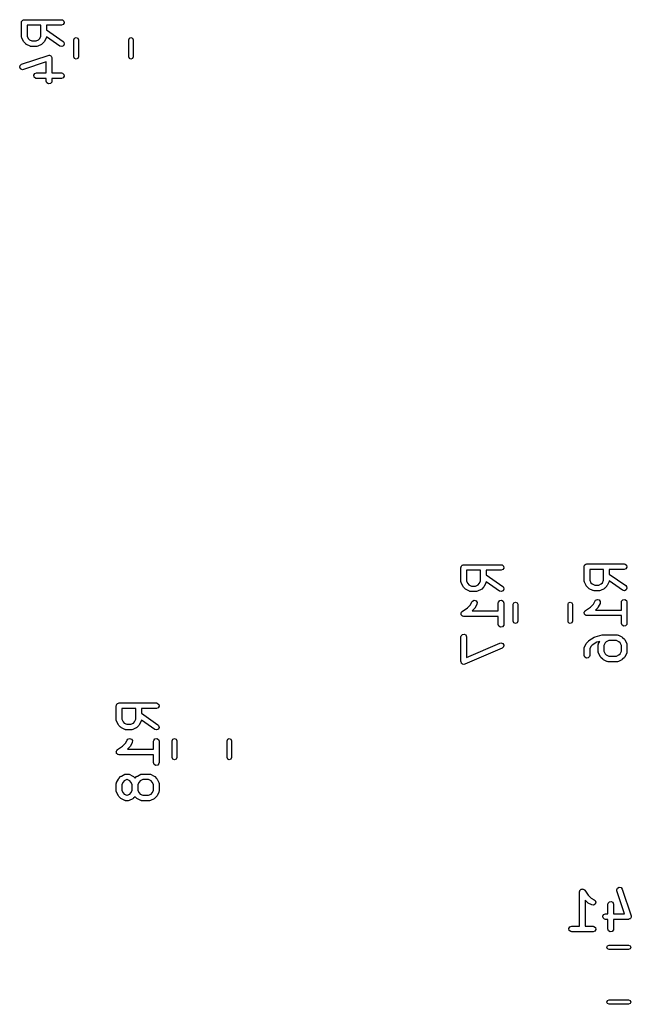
# Model space of a CAD drawing. Extents: x 65.6 to 125.7, y -80 to -28.3.
# Tile 1 of 12: x 78.9 to 95.3, y -80 to -53.6. Entities that reach past the tile are written whole.
import ezdxf

# ---------------------------------------------------------------- set-up
doc = ezdxf.new("R2010")
doc.units = 0
doc.layers.add('BLACK', color=7, linetype='CONTINUOUS')

msp = doc.modelspace()

# ---------------------------------------------------------------- linework, layer by layer
at = {"layer": 'BLACK', "linetype": 'CONTINUOUS'}
for p, q in [((78.996867, -53.621325), (79.00661, -53.604452)), ((79.00661, -53.604452), (79.012968, -53.602137)), ((79.012968, -53.602137), (79.017319, -53.596953)), ((79.017319, -53.596953), (79.03651, -53.593568)), ((79.03651, -53.593568), (79.054819, -53.586905)), ((79.054819, -53.586905), (80.054819, -53.586905)), ((80.054819, -53.586905), (80.080471, -53.591428)), ((80.080471, -53.591428), (80.119771, -53.624405)), ((78.979819, -53.661905), (78.981536, -53.652163)), ((78.979819, -54.042857), (78.979819, -53.661905)), ((78.980958, -53.648881), (78.982624, -53.645995)), ((78.981536, -53.652163), (78.980958, -53.648881)), ((78.982624, -53.645995), (78.984342, -53.636253)), ((78.984342, -53.636253), (78.996867, -53.621325)), ((79.503628, -53.736905), (79.129819, -53.736905)), ((79.129819, -53.736905), (79.129819, -54.025152)), ((79.503628, -54.025152), (79.503628, -53.736905)), ((80.054819, -53.736905), (79.653628, -53.736905)), ((79.653628, -53.736905), (79.653628, -53.86095)), ((79.653628, -53.86095), (80.097829, -54.171891)), ((80.103028, -53.719358), (80.054819, -53.736905)), ((80.12868, -53.674929), (80.103028, -53.719358)), ((80.119771, -53.624405), (80.12868, -53.674929)), ((78.981352, -54.04707), (78.979819, -54.042857)), ((78.980311, -54.051431), (78.981352, -54.04707)), ((78.987737, -54.076398), (78.980311, -54.051431)), ((79.035356, -54.171636), (78.987737, -54.076398)), ((79.129819, -54.025152), (79.164077, -54.093668)), ((79.164077, -54.093668), (79.194484, -54.124075)), ((79.194484, -54.124075), (79.263, -54.158333)), ((79.370447, -54.158333), (79.438963, -54.124075)), ((79.438963, -54.124075), (79.46937, -54.093668)), ((79.46937, -54.093668), (79.503628, -54.025152)), ((79.64571, -54.076398), (79.598091, -54.171636)), ((79.646222, -54.071944), (79.64571, -54.076398)), ((79.649105, -54.068509), (79.646222, -54.071944)), ((79.65344, -54.043917), (79.649105, -54.068509)), ((80.01181, -54.294776), (79.65344, -54.043917)), ((80.3865, -54.128936), (80.404074, -54.08651)), ((80.3865, -54.583064), (80.3865, -54.128936)), ((80.404074, -54.08651), (80.4465, -54.068936)), ((80.4465, -54.068936), (80.488926, -54.08651)), ((80.488926, -54.08651), (80.5065, -54.128936)), ((80.5065, -54.128936), (80.5065, -54.583064)), ((81.8565, -54.128936), (81.874074, -54.08651)), ((81.8565, -54.583064), (81.8565, -54.128936)), ((81.874074, -54.08651), (81.9165, -54.068936)), ((81.9165, -54.068936), (81.958926, -54.08651)), ((81.958926, -54.08651), (81.9765, -54.128936)), ((81.9765, -54.128936), (81.9765, -54.583064)), ((79.036545, -54.172761), (79.035356, -54.171636)), ((79.049405, -54.191128), (79.036545, -54.172761)), ((79.097024, -54.238747), (79.049405, -54.191128)), ((79.098505, -54.239438), (79.097024, -54.238747)), ((79.116516, -54.252796), (79.098505, -54.239438)), ((79.211754, -54.300415), (79.116516, -54.252796)), ((79.216207, -54.300927), (79.211754, -54.300415)), ((79.219643, -54.30381), (79.216207, -54.300927)), ((79.245295, -54.308333), (79.219643, -54.30381)), ((79.388152, -54.308333), (79.245295, -54.308333)), ((79.263, -54.158333), (79.370447, -54.158333)), ((79.392365, -54.306799), (79.388152, -54.308333)), ((79.396726, -54.307841), (79.392365, -54.306799)), ((79.421693, -54.300415), (79.396726, -54.307841)), ((79.516931, -54.252796), (79.421693, -54.300415)), ((79.518056, -54.251606), (79.516931, -54.252796)), ((79.536423, -54.238747), (79.518056, -54.251606)), ((79.584042, -54.191128), (79.536423, -54.238747)), ((79.584733, -54.189646), (79.584042, -54.191128)), ((79.598091, -54.171636), (79.584733, -54.189646)), ((80.061366, -54.308046), (80.01181, -54.294776)), ((80.10786, -54.286359), (80.061366, -54.308046)), ((80.097829, -54.171891), (80.11625, -54.190307)), ((80.129535, -54.239859), (80.10786, -54.286359)), ((80.11625, -54.190307), (80.129535, -54.239859)), ((78.983483, -54.78123), (79.697767, -54.543135)), ((79.697767, -54.543135), (79.723533, -54.539314)), ((79.723533, -54.539314), (79.728863, -54.54142)), ((79.728863, -54.54142), (79.734509, -54.540425)), ((79.734509, -54.540425), (79.752225, -54.550654)), ((79.752225, -54.550654), (79.771245, -54.558171)), ((79.771245, -54.558171), (79.773974, -54.563211)), ((79.773974, -54.563211), (79.778938, -54.566077)), ((79.778938, -54.566077), (79.785933, -54.585297)), ((79.785933, -54.585297), (79.795674, -54.603285)), ((79.795674, -54.603285), (79.794524, -54.6089)), ((79.794524, -54.6089), (79.796485, -54.614286)), ((79.796485, -54.614286), (79.796485, -55.015476)), ((80.404074, -54.62549), (80.3865, -54.583064)), ((80.4465, -54.643064), (80.404074, -54.62549)), ((80.488926, -54.62549), (80.4465, -54.643064)), ((80.5065, -54.583064), (80.488926, -54.62549)), ((81.874074, -54.62549), (81.8565, -54.583064)), ((81.9165, -54.643064), (81.874074, -54.62549)), ((81.958926, -54.62549), (81.9165, -54.643064)), ((81.9765, -54.583064), (81.958926, -54.62549)), ((78.933011, -54.863382), (78.943297, -54.813121)), ((78.95744, -54.908496), (78.933011, -54.863382)), ((78.943297, -54.813121), (78.983483, -54.78123)), ((79.005151, -54.927353), (78.95744, -54.908496)), ((79.030917, -54.923532), (79.005151, -54.927353)), ((79.646485, -54.718342), (79.030917, -54.923532)), ((79.646485, -55.015476), (79.646485, -54.718342)), ((79.314291, -55.077452), (79.339943, -55.033023)), ((79.3232, -55.127976), (79.314291, -55.077452)), ((79.3625, -55.160953), (79.3232, -55.127976)), ((79.339943, -55.033023), (79.388152, -55.015476)), ((79.388152, -55.165476), (79.3625, -55.160953)), ((79.388152, -55.015476), (79.646485, -55.015476)), ((79.646485, -55.165476), (79.388152, -55.165476)), ((79.646485, -55.233333), (79.646485, -55.165476)), ((79.796485, -55.015476), (80.054819, -55.015476)), ((80.054819, -55.165476), (79.796485, -55.165476)), ((79.796485, -55.165476), (79.796485, -55.233333)), ((80.054819, -55.015476), (80.080471, -55.019999)), ((80.103028, -55.147929), (80.054819, -55.165476)), ((80.080471, -55.019999), (80.119771, -55.052976)), ((80.12868, -55.1035), (80.103028, -55.147929)), ((80.119771, -55.052976), (80.12868, -55.1035)), ((79.664032, -55.281542), (79.646485, -55.233333)), ((79.708461, -55.307194), (79.664032, -55.281542)), ((79.758985, -55.298285), (79.708461, -55.307194)), ((79.791962, -55.258985), (79.758985, -55.298285)), ((79.796485, -55.233333), (79.791962, -55.258985)), ((90.769019, -68.280114), (90.770736, -68.270372)), ((90.769019, -68.661066), (90.769019, -68.280114)), ((90.770158, -68.26709), (90.771824, -68.264204)), ((90.770736, -68.270372), (90.770158, -68.26709)), ((90.771824, -68.264204), (90.773542, -68.254462)), ((90.773542, -68.254462), (90.786067, -68.239534)), ((90.786067, -68.239534), (90.79581, -68.222661)), ((90.79581, -68.222661), (90.802168, -68.220346)), ((90.802168, -68.220346), (90.806519, -68.215162)), ((90.806519, -68.215162), (90.82571, -68.211777)), ((90.82571, -68.211777), (90.844019, -68.205114)), ((90.844019, -68.205114), (91.844019, -68.205114)), ((91.292828, -68.355114), (90.919019, -68.355114)), ((90.919019, -68.355114), (90.919019, -68.643361)), ((91.292828, -68.643361), (91.292828, -68.355114)), ((91.844019, -68.355114), (91.442828, -68.355114)), ((91.442828, -68.355114), (91.442828, -68.479159)), ((91.844019, -68.205114), (91.869671, -68.209637)), ((91.892228, -68.337567), (91.844019, -68.355114)), ((91.869671, -68.209637), (91.908971, -68.242614)), ((91.91788, -68.293138), (91.892228, -68.337567)), ((91.908971, -68.242614), (91.91788, -68.293138)), ((94.071019, -68.256614), (94.072736, -68.246872)), ((94.071019, -68.637566), (94.071019, -68.256614)), ((94.072158, -68.24359), (94.073824, -68.240704)), ((94.072736, -68.246872), (94.072158, -68.24359)), ((94.073824, -68.240704), (94.075542, -68.230962)), ((94.075542, -68.230962), (94.088067, -68.216034)), ((94.088067, -68.216034), (94.09781, -68.199161)), ((94.09781, -68.199161), (94.104168, -68.196846)), ((94.104168, -68.196846), (94.108519, -68.191662)), ((94.108519, -68.191662), (94.12771, -68.188277)), ((94.12771, -68.188277), (94.146019, -68.181614)), ((94.146019, -68.181614), (95.146019, -68.181614)), ((94.594828, -68.331614), (94.221019, -68.331614)), ((94.221019, -68.331614), (94.221019, -68.619861)), ((94.594828, -68.619861), (94.594828, -68.331614)), ((95.146019, -68.331614), (94.744828, -68.331614)), ((94.744828, -68.331614), (94.744828, -68.455659)), ((95.146019, -68.181614), (95.171671, -68.186137)), ((95.194228, -68.314067), (95.146019, -68.331614)), ((95.171671, -68.186137), (95.210971, -68.219114)), ((95.21988, -68.269638), (95.194228, -68.314067)), ((95.210971, -68.219114), (95.21988, -68.269638)), ((90.919019, -68.643361), (90.953277, -68.711877)), ((91.25857, -68.711877), (91.292828, -68.643361)), ((91.442828, -68.479159), (91.887029, -68.7901)), ((94.072552, -68.641779), (94.071019, -68.637566)), ((94.071511, -68.64614), (94.072552, -68.641779)), ((94.078937, -68.671107), (94.071511, -68.64614)), ((94.221019, -68.619861), (94.255277, -68.688377)), ((94.56057, -68.688377), (94.594828, -68.619861)), ((94.74464, -68.638626), (94.740305, -68.663218)), ((95.10301, -68.889485), (94.74464, -68.638626)), ((94.744828, -68.455659), (95.189029, -68.7666)), ((90.770552, -68.665279), (90.769019, -68.661066)), ((90.769511, -68.66964), (90.770552, -68.665279)), ((90.776937, -68.694607), (90.769511, -68.66964)), ((90.824556, -68.789845), (90.776937, -68.694607)), ((90.825745, -68.79097), (90.824556, -68.789845)), ((90.838605, -68.809337), (90.825745, -68.79097)), ((90.886224, -68.856956), (90.838605, -68.809337)), ((90.887705, -68.857647), (90.886224, -68.856956)), ((90.905716, -68.871005), (90.887705, -68.857647)), ((91.000954, -68.918624), (90.905716, -68.871005)), ((90.953277, -68.711877), (90.983684, -68.742284)), ((90.983684, -68.742284), (91.0522, -68.776542)), ((91.005407, -68.919136), (91.000954, -68.918624)), ((91.008843, -68.922019), (91.005407, -68.919136)), ((91.034495, -68.926542), (91.008843, -68.922019)), ((91.0522, -68.776542), (91.159647, -68.776542)), ((91.159647, -68.776542), (91.228163, -68.742284)), ((91.181565, -68.925008), (91.177352, -68.926542)), ((91.185926, -68.92605), (91.181565, -68.925008)), ((91.210893, -68.918624), (91.185926, -68.92605)), ((91.306131, -68.871005), (91.210893, -68.918624)), ((91.228163, -68.742284), (91.25857, -68.711877)), ((91.307256, -68.869815), (91.306131, -68.871005)), ((91.325623, -68.856956), (91.307256, -68.869815)), ((91.373242, -68.809337), (91.325623, -68.856956)), ((91.373933, -68.807855), (91.373242, -68.809337)), ((91.387291, -68.789845), (91.373933, -68.807855)), ((91.43491, -68.694607), (91.387291, -68.789845)), ((91.435422, -68.690153), (91.43491, -68.694607)), ((91.438305, -68.686718), (91.435422, -68.690153)), ((91.44264, -68.662126), (91.438305, -68.686718)), ((91.80101, -68.912985), (91.44264, -68.662126)), ((91.850566, -68.926255), (91.80101, -68.912985)), ((91.89706, -68.904568), (91.850566, -68.926255)), ((91.887029, -68.7901), (91.90545, -68.808516)), ((91.918735, -68.858068), (91.89706, -68.904568)), ((91.90545, -68.808516), (91.918735, -68.858068)), ((94.126556, -68.766345), (94.078937, -68.671107)), ((94.127745, -68.76747), (94.126556, -68.766345)), ((94.140605, -68.785837), (94.127745, -68.76747)), ((94.188224, -68.833456), (94.140605, -68.785837)), ((94.189705, -68.834147), (94.188224, -68.833456)), ((94.207716, -68.847505), (94.189705, -68.834147)), ((94.302954, -68.895124), (94.207716, -68.847505)), ((94.255277, -68.688377), (94.285684, -68.718784)), ((94.285684, -68.718784), (94.3542, -68.753042)), ((94.307407, -68.895636), (94.302954, -68.895124)), ((94.310843, -68.898519), (94.307407, -68.895636)), ((94.336495, -68.903042), (94.310843, -68.898519)), ((94.479352, -68.903042), (94.336495, -68.903042)), ((94.3542, -68.753042), (94.461647, -68.753042)), ((94.461647, -68.753042), (94.530163, -68.718784)), ((94.483565, -68.901508), (94.479352, -68.903042)), ((94.487926, -68.90255), (94.483565, -68.901508)), ((94.512893, -68.895124), (94.487926, -68.90255)), ((94.608131, -68.847505), (94.512893, -68.895124)), ((94.530163, -68.718784), (94.56057, -68.688377)), ((94.609256, -68.846315), (94.608131, -68.847505)), ((94.627623, -68.833456), (94.609256, -68.846315)), ((94.675242, -68.785837), (94.627623, -68.833456)), ((94.675933, -68.784355), (94.675242, -68.785837)), ((94.689291, -68.766345), (94.675933, -68.784355)), ((94.73691, -68.671107), (94.689291, -68.766345)), ((94.737422, -68.666653), (94.73691, -68.671107)), ((94.740305, -68.663218), (94.737422, -68.666653)), ((95.152566, -68.902755), (95.10301, -68.889485)), ((95.19906, -68.881068), (95.152566, -68.902755)), ((95.189029, -68.7666), (95.20745, -68.785016)), ((95.220735, -68.834568), (95.19906, -68.881068)), ((95.20745, -68.785016), (95.220735, -68.834568)), ((91.177352, -68.926542), (91.034495, -68.926542)), ((91.062651, -69.198954), (91.078168, -69.178033)), ((91.078168, -69.178033), (91.125239, -69.15763)), ((91.125239, -69.15763), (91.174414, -69.172257)), ((91.174414, -69.172257), (91.20268, -69.21507)), ((91.773542, -69.206843), (91.806519, -69.167543)), ((91.806519, -69.167543), (91.857043, -69.158634)), ((91.857043, -69.158634), (91.901472, -69.184286)), ((91.901472, -69.184286), (91.919019, -69.232495)), ((94.322475, -69.259806), (94.364651, -69.175454)), ((94.364651, -69.175454), (94.380168, -69.154533)), ((94.380168, -69.154533), (94.427239, -69.13413)), ((94.427239, -69.13413), (94.476414, -69.148757)), ((94.476414, -69.148757), (94.50468, -69.19157)), ((95.071019, -69.208995), (95.075542, -69.183343)), ((95.075542, -69.183343), (95.108519, -69.144043)), ((95.108519, -69.144043), (95.159043, -69.135134)), ((95.159043, -69.135134), (95.203472, -69.160786)), ((95.203472, -69.160786), (95.221019, -69.208995)), ((90.802416, -69.455805), (90.939094, -69.364686)), ((90.939094, -69.364686), (91.020475, -69.283306)), ((91.020475, -69.283306), (91.062651, -69.198954)), ((91.135147, -69.380766), (91.072704, -69.443209)), ((91.072704, -69.443209), (91.769019, -69.443209)), ((91.135837, -69.379284), (91.135147, -69.380766)), ((91.149196, -69.361274), (91.135837, -69.379284)), ((91.196815, -69.266036), (91.149196, -69.361274)), ((91.20268, -69.21507), (91.196815, -69.266036)), ((91.769019, -69.232495), (91.773542, -69.206843)), ((91.769019, -69.443209), (91.769019, -69.232495)), ((91.919019, -69.232495), (91.919019, -69.803923)), ((92.169, -69.265436), (92.186574, -69.22301)), ((92.169, -69.719564), (92.169, -69.265436)), ((92.186574, -69.22301), (92.229, -69.205436)), ((92.229, -69.205436), (92.271426, -69.22301)), ((92.271426, -69.22301), (92.289, -69.265436)), ((92.289, -69.265436), (92.289, -69.719564)), ((93.639, -69.265436), (93.656574, -69.22301)), ((93.639, -69.719564), (93.639, -69.265436)), ((93.656574, -69.22301), (93.699, -69.205436)), ((93.699, -69.205436), (93.741426, -69.22301)), ((93.741426, -69.22301), (93.759, -69.265436)), ((93.759, -69.265436), (93.759, -69.719564)), ((94.086926, -69.456105), (94.09781, -69.437256)), ((94.09781, -69.437256), (94.101861, -69.435781)), ((94.101861, -69.435781), (94.104416, -69.432305)), ((94.104416, -69.432305), (94.241094, -69.341186)), ((94.241094, -69.341186), (94.322475, -69.259806)), ((94.437147, -69.357266), (94.374704, -69.419709)), ((94.374704, -69.419709), (95.071019, -69.419709)), ((94.437837, -69.355784), (94.437147, -69.357266)), ((94.451196, -69.337774), (94.437837, -69.355784)), ((94.498815, -69.242536), (94.451196, -69.337774)), ((94.50468, -69.19157), (94.498815, -69.242536)), ((95.071019, -69.419709), (95.071019, -69.208995)), ((95.221019, -69.208995), (95.221019, -69.780423)), ((90.770158, -69.505185), (90.772314, -69.501449)), ((90.773938, -69.526622), (90.770158, -69.505185)), ((90.772037, -69.497147), (90.784926, -69.479605)), ((90.772314, -69.501449), (90.772037, -69.497147)), ((90.775339, -69.548343), (90.773938, -69.526622)), ((90.778318, -69.551461), (90.775339, -69.548343)), ((90.779067, -69.555709), (90.778318, -69.551461)), ((90.795742, -69.569701), (90.779067, -69.555709)), ((90.784926, -69.479605), (90.79581, -69.460756)), ((90.810777, -69.58544), (90.795742, -69.569701)), ((90.79581, -69.460756), (90.799861, -69.459281)), ((90.799861, -69.459281), (90.802416, -69.455805)), ((90.815063, -69.585914), (90.810777, -69.58544)), ((90.818367, -69.588686), (90.815063, -69.585914)), ((90.844019, -69.593209), (90.818367, -69.588686)), ((91.769019, -69.593209), (90.844019, -69.593209)), ((91.769019, -69.803923), (91.769019, -69.593209)), ((94.072158, -69.481685), (94.074314, -69.477949)), ((94.075938, -69.503122), (94.072158, -69.481685)), ((94.074037, -69.473647), (94.086926, -69.456105)), ((94.074314, -69.477949), (94.074037, -69.473647)), ((94.077339, -69.524843), (94.075938, -69.503122)), ((94.080318, -69.527961), (94.077339, -69.524843)), ((94.081067, -69.532209), (94.080318, -69.527961)), ((94.097742, -69.546201), (94.081067, -69.532209)), ((94.112777, -69.56194), (94.097742, -69.546201)), ((94.117063, -69.562414), (94.112777, -69.56194)), ((94.120367, -69.565186), (94.117063, -69.562414)), ((94.146019, -69.569709), (94.120367, -69.565186)), ((95.071019, -69.569709), (94.146019, -69.569709)), ((95.071019, -69.780423), (95.071019, -69.569709)), ((91.786566, -69.852132), (91.769019, -69.803923)), ((91.830995, -69.877784), (91.786566, -69.852132)), ((91.881519, -69.868875), (91.830995, -69.877784)), ((91.914496, -69.829575), (91.881519, -69.868875)), ((91.919019, -69.803923), (91.914496, -69.829575)), ((92.186574, -69.76199), (92.169, -69.719564)), ((92.229, -69.779564), (92.186574, -69.76199)), ((92.271426, -69.76199), (92.229, -69.779564)), ((92.289, -69.719564), (92.271426, -69.76199)), ((93.656574, -69.76199), (93.639, -69.719564)), ((93.699, -69.779564), (93.656574, -69.76199)), ((93.741426, -69.76199), (93.699, -69.779564)), ((93.759, -69.719564), (93.741426, -69.76199)), ((95.088566, -69.828632), (95.071019, -69.780423)), ((95.132995, -69.854284), (95.088566, -69.828632)), ((95.183519, -69.845375), (95.132995, -69.854284)), ((95.216496, -69.806075), (95.183519, -69.845375)), ((95.221019, -69.780423), (95.216496, -69.806075)), ((90.769019, -70.137257), (90.773542, -70.111605)), ((90.769019, -70.803923), (90.769019, -70.137257)), ((90.773542, -70.111605), (90.806519, -70.072305)), ((90.806519, -70.072305), (90.857043, -70.063396)), ((90.857043, -70.063396), (90.901472, -70.089048)), ((90.901472, -70.089048), (90.919019, -70.137257)), ((90.919019, -70.137257), (90.919019, -70.690182)), ((94.188224, -70.2512), (94.197583, -70.244646)), ((94.197583, -70.244646), (94.199654, -70.241829)), ((94.199654, -70.241829), (94.342512, -70.146591)), ((94.342512, -70.146591), (94.365568, -70.136473)), ((94.365568, -70.136473), (94.365924, -70.136234)), ((94.365924, -70.136234), (94.5564, -70.088615)), ((94.5564, -70.088615), (94.571332, -70.087561)), ((94.571332, -70.087561), (94.57459, -70.086376)), ((94.57459, -70.086376), (94.955542, -70.086376)), ((94.735152, -70.236376), (94.666636, -70.270634)), ((94.937837, -70.236376), (94.735152, -70.236376)), ((95.006353, -70.270634), (94.937837, -70.236376)), ((94.955542, -70.086376), (94.981194, -70.090899)), ((94.981194, -70.090899), (94.984629, -70.093781)), ((94.984629, -70.093781), (94.989083, -70.094294)), ((94.989083, -70.094294), (95.084321, -70.141913)), ((95.084321, -70.141913), (95.102329, -70.155269)), ((95.102329, -70.155269), (95.103812, -70.155961)), ((95.103812, -70.155961), (95.151432, -70.20358)), ((95.151432, -70.20358), (95.164294, -70.221948)), ((95.164294, -70.221948), (95.165482, -70.223073)), ((95.165482, -70.223073), (95.213101, -70.318311)), ((91.873563, -70.444288), (90.873563, -70.872859)), ((90.919019, -70.690182), (91.814475, -70.306416)), ((91.814475, -70.306416), (91.839834, -70.300469)), ((91.839834, -70.300469), (91.888947, -70.315298)), ((91.910962, -70.409169), (91.873563, -70.444288)), ((91.888947, -70.315298), (91.917038, -70.358228)), ((91.917038, -70.358228), (91.910962, -70.409169)), ((94.071019, -70.44709), (94.075542, -70.421438)), ((94.071019, -70.637566), (94.071019, -70.44709)), ((94.075542, -70.421438), (94.078424, -70.418002)), ((94.078424, -70.418002), (94.078937, -70.413549)), ((94.078937, -70.413549), (94.126556, -70.318311)), ((94.126556, -70.318311), (94.139914, -70.3003)), ((94.139914, -70.3003), (94.140605, -70.298819)), ((94.140605, -70.298819), (94.188224, -70.2512)), ((94.255277, -70.396279), (94.221019, -70.464795)), ((94.221019, -70.464795), (94.221019, -70.637566)), ((94.289037, -70.362519), (94.255277, -70.396279)), ((94.414908, -70.278605), (94.289037, -70.362519)), ((94.489004, -70.260081), (94.414908, -70.278605)), ((94.451971, -70.351852), (94.456494, -70.3262)), ((94.451971, -70.542328), (94.451971, -70.351852)), ((94.456494, -70.3262), (94.459376, -70.322764)), ((94.459376, -70.322764), (94.459889, -70.318311)), ((94.459889, -70.318311), (94.489004, -70.260081)), ((94.636229, -70.301041), (94.601971, -70.369557)), ((94.601971, -70.369557), (94.601971, -70.524623)), ((94.666636, -70.270634), (94.636229, -70.301041)), ((95.036761, -70.301041), (95.006353, -70.270634)), ((95.071019, -70.369557), (95.036761, -70.301041)), ((95.071019, -70.524623), (95.071019, -70.369557)), ((95.213101, -70.318311), (95.220527, -70.343277)), ((95.220527, -70.343277), (95.219485, -70.347638)), ((95.219485, -70.347638), (95.221019, -70.351852)), ((95.221019, -70.351852), (95.221019, -70.542328)), ((94.088566, -70.685775), (94.071019, -70.637566)), ((94.132995, -70.711427), (94.088566, -70.685775)), ((94.183519, -70.702518), (94.132995, -70.711427)), ((94.216496, -70.663218), (94.183519, -70.702518)), ((94.221019, -70.637566), (94.216496, -70.663218)), ((94.453504, -70.546541), (94.451971, -70.542328)), ((94.452463, -70.550902), (94.453504, -70.546541)), ((94.459889, -70.575869), (94.452463, -70.550902)), ((94.507508, -70.671107), (94.459889, -70.575869)), ((94.508697, -70.672232), (94.507508, -70.671107)), ((94.521557, -70.690599), (94.508697, -70.672232)), ((94.569176, -70.738218), (94.521557, -70.690599)), ((94.570657, -70.738909), (94.569176, -70.738218)), ((94.588668, -70.752267), (94.570657, -70.738909)), ((94.683906, -70.799886), (94.588668, -70.752267)), ((94.601971, -70.524623), (94.636229, -70.593139)), ((94.636229, -70.593139), (94.666636, -70.623546)), ((94.666636, -70.623546), (94.735152, -70.657804)), ((94.735152, -70.657804), (94.937837, -70.657804)), ((94.937837, -70.657804), (95.006353, -70.623545)), ((95.084321, -70.752267), (94.989083, -70.799886)), ((95.006353, -70.623545), (95.036761, -70.593138)), ((95.036761, -70.593138), (95.071019, -70.524623)), ((95.085446, -70.751078), (95.084321, -70.752267)), ((95.103812, -70.738219), (95.085446, -70.751078)), ((95.151432, -70.6906), (95.103812, -70.738219)), ((95.152122, -70.689118), (95.151432, -70.6906)), ((95.165482, -70.671107), (95.152122, -70.689118)), ((95.213101, -70.575869), (95.165482, -70.671107)), ((95.213613, -70.571415), (95.213101, -70.575869)), ((95.216496, -70.56798), (95.213613, -70.571415)), ((95.221019, -70.542328), (95.216496, -70.56798)), ((90.772049, -70.812248), (90.769019, -70.803923)), ((90.771, -70.821047), (90.772049, -70.812248)), ((90.780581, -70.835689), (90.771, -70.821047)), ((90.786566, -70.852132), (90.780581, -70.835689)), ((90.794239, -70.856562), (90.786566, -70.852132)), ((90.799091, -70.863977), (90.794239, -70.856562)), ((90.815841, -70.869034), (90.799091, -70.863977)), ((90.830995, -70.877784), (90.815841, -70.869034)), ((90.839721, -70.876245), (90.830995, -70.877784)), ((90.848203, -70.878806), (90.839721, -70.876245)), ((90.873563, -70.872859), (90.848203, -70.878806)), ((94.688359, -70.800398), (94.683906, -70.799886)), ((94.691795, -70.803281), (94.688359, -70.800398)), ((94.717447, -70.807804), (94.691795, -70.803281)), ((94.955542, -70.807804), (94.717447, -70.807804)), ((94.959755, -70.80627), (94.955542, -70.807804)), ((94.964116, -70.807312), (94.959755, -70.80627)), ((94.989083, -70.799886), (94.964116, -70.807312)), ((81.523419, -71.988514), (81.525136, -71.978772)), ((81.523419, -72.369466), (81.523419, -71.988514)), ((81.524558, -71.97549), (81.526224, -71.972604)), ((81.525136, -71.978772), (81.524558, -71.97549)), ((81.526224, -71.972604), (81.527942, -71.962862)), ((81.527942, -71.962862), (81.540467, -71.947934)), ((81.540467, -71.947934), (81.55021, -71.931061)), ((81.55021, -71.931061), (81.556568, -71.928746)), ((81.556568, -71.928746), (81.560919, -71.923562)), ((81.560919, -71.923562), (81.58011, -71.920177)), ((81.58011, -71.920177), (81.598419, -71.913514)), ((81.598419, -71.913514), (82.598419, -71.913514)), ((82.047228, -72.063514), (81.673419, -72.063514)), ((81.673419, -72.063514), (81.673419, -72.351761)), ((82.047228, -72.351761), (82.047228, -72.063514)), ((82.598419, -72.063514), (82.197228, -72.063514)), ((82.197228, -72.063514), (82.197228, -72.187559)), ((82.598419, -71.913514), (82.624071, -71.918037)), ((82.646628, -72.045967), (82.598419, -72.063514)), ((82.624071, -71.918037), (82.663371, -71.951014)), ((82.67228, -72.001538), (82.646628, -72.045967)), ((82.663371, -71.951014), (82.67228, -72.001538)), ((81.673419, -72.351761), (81.707677, -72.420277)), ((82.01297, -72.420277), (82.047228, -72.351761)), ((82.197228, -72.187559), (82.641429, -72.4985)), ((81.524952, -72.373679), (81.523419, -72.369466)), ((81.523911, -72.37804), (81.524952, -72.373679)), ((81.531337, -72.403007), (81.523911, -72.37804)), ((81.578956, -72.498245), (81.531337, -72.403007)), ((81.580145, -72.49937), (81.578956, -72.498245)), ((81.593005, -72.517737), (81.580145, -72.49937)), ((81.640624, -72.565356), (81.593005, -72.517737)), ((81.642105, -72.566047), (81.640624, -72.565356)), ((81.660116, -72.579405), (81.642105, -72.566047)), ((81.755354, -72.627024), (81.660116, -72.579405)), ((81.707677, -72.420277), (81.738084, -72.450684)), ((81.738084, -72.450684), (81.8066, -72.484942)), ((81.8066, -72.484942), (81.914047, -72.484942)), ((81.914047, -72.484942), (81.982563, -72.450684)), ((82.060531, -72.579405), (81.965293, -72.627024)), ((81.982563, -72.450684), (82.01297, -72.420277)), ((82.061656, -72.578215), (82.060531, -72.579405)), ((82.080023, -72.565356), (82.061656, -72.578215)), ((82.127642, -72.517737), (82.080023, -72.565356)), ((82.128333, -72.516255), (82.127642, -72.517737)), ((82.141691, -72.498245), (82.128333, -72.516255)), ((82.18931, -72.403007), (82.141691, -72.498245)), ((82.189822, -72.398553), (82.18931, -72.403007)), ((82.192705, -72.395118), (82.189822, -72.398553)), ((82.19704, -72.370526), (82.192705, -72.395118)), ((82.55541, -72.621385), (82.19704, -72.370526)), ((82.604966, -72.634655), (82.55541, -72.621385)), ((82.65146, -72.612968), (82.604966, -72.634655)), ((82.641429, -72.4985), (82.65985, -72.516916)), ((82.673135, -72.566468), (82.65146, -72.612968)), ((82.65985, -72.516916), (82.673135, -72.566468)), ((81.759807, -72.627536), (81.755354, -72.627024)), ((81.763243, -72.630419), (81.759807, -72.627536)), ((81.788895, -72.634942), (81.763243, -72.630419)), ((81.931752, -72.634942), (81.788895, -72.634942)), ((81.832568, -72.886433), (81.879639, -72.86603)), ((81.879639, -72.86603), (81.928814, -72.880657)), ((81.928814, -72.880657), (81.95708, -72.92347)), ((81.935965, -72.633408), (81.931752, -72.634942)), ((81.940326, -72.63445), (81.935965, -72.633408)), ((81.965293, -72.627024), (81.940326, -72.63445)), ((82.527942, -72.915243), (82.560919, -72.875943)), ((82.560919, -72.875943), (82.611443, -72.867034)), ((82.611443, -72.867034), (82.655872, -72.892686)), ((83.025, -72.924936), (83.042574, -72.88251)), ((83.042574, -72.88251), (83.085, -72.864936)), ((83.085, -72.864936), (83.127426, -72.88251)), ((83.127426, -72.88251), (83.145, -72.924936)), ((84.495, -72.924936), (84.512574, -72.88251)), ((84.512574, -72.88251), (84.555, -72.864936)), ((84.555, -72.864936), (84.597426, -72.88251)), ((84.597426, -72.88251), (84.615, -72.924936)), ((81.556816, -73.164205), (81.693494, -73.073086)), ((81.693494, -73.073086), (81.774875, -72.991706)), ((81.774875, -72.991706), (81.817051, -72.907354)), ((81.817051, -72.907354), (81.832568, -72.886433)), ((81.889547, -73.089166), (81.827104, -73.151609)), ((81.890237, -73.087684), (81.889547, -73.089166)), ((81.903596, -73.069674), (81.890237, -73.087684)), ((81.951215, -72.974436), (81.903596, -73.069674)), ((81.95708, -72.92347), (81.951215, -72.974436)), ((82.523419, -72.940895), (82.527942, -72.915243)), ((82.523419, -73.151609), (82.523419, -72.940895)), ((82.655872, -72.892686), (82.673419, -72.940895)), ((82.673419, -72.940895), (82.673419, -73.512323)), ((83.025, -73.379064), (83.025, -72.924936)), ((83.145, -72.924936), (83.145, -73.379064)), ((84.495, -73.379064), (84.495, -72.924936)), ((84.615, -72.924936), (84.615, -73.379064)), ((81.524558, -73.213585), (81.526714, -73.209849)), ((81.528338, -73.235022), (81.524558, -73.213585)), ((81.526437, -73.205547), (81.539326, -73.188005)), ((81.526714, -73.209849), (81.526437, -73.205547)), ((81.529739, -73.256743), (81.528338, -73.235022)), ((81.532718, -73.259861), (81.529739, -73.256743)), ((81.533467, -73.264109), (81.532718, -73.259861)), ((81.550142, -73.278101), (81.533467, -73.264109)), ((81.539326, -73.188005), (81.55021, -73.169156)), ((81.565177, -73.29384), (81.550142, -73.278101)), ((81.55021, -73.169156), (81.554261, -73.167681)), ((81.554261, -73.167681), (81.556816, -73.164205)), ((81.569463, -73.294314), (81.565177, -73.29384)), ((81.572767, -73.297086), (81.569463, -73.294314)), ((81.598419, -73.301609), (81.572767, -73.297086)), ((82.523419, -73.301609), (81.598419, -73.301609)), ((81.827104, -73.151609), (82.523419, -73.151609)), ((82.523419, -73.512323), (82.523419, -73.301609)), ((83.042574, -73.42149), (83.025, -73.379064)), ((83.145, -73.379064), (83.127426, -73.42149)), ((84.512574, -73.42149), (84.495, -73.379064)), ((84.615, -73.379064), (84.597426, -73.42149)), ((82.540966, -73.560532), (82.523419, -73.512323)), ((82.585395, -73.586184), (82.540966, -73.560532)), ((82.635919, -73.577275), (82.585395, -73.586184)), ((82.668896, -73.537975), (82.635919, -73.577275)), ((82.673419, -73.512323), (82.668896, -73.537975)), ((83.085, -73.439064), (83.042574, -73.42149)), ((83.127426, -73.42149), (83.085, -73.439064)), ((84.555, -73.439064), (84.512574, -73.42149)), ((84.597426, -73.42149), (84.555, -73.439064)), ((81.578956, -73.954973), (81.592314, -73.936962)), ((81.592314, -73.936962), (81.593005, -73.935481)), ((81.593005, -73.935481), (81.640624, -73.887862)), ((81.640624, -73.887862), (81.65899, -73.875002)), ((81.65899, -73.875002), (81.660116, -73.873813)), ((81.660116, -73.873813), (81.755354, -73.826194)), ((81.755354, -73.826194), (81.78032, -73.818768)), ((81.78032, -73.818768), (81.784681, -73.819809)), ((81.784681, -73.819809), (81.788895, -73.818276)), ((81.788895, -73.818276), (81.836514, -73.818276)), ((81.836514, -73.818276), (81.862166, -73.822799)), ((81.862166, -73.822799), (81.865601, -73.825681)), ((81.865601, -73.825681), (81.870055, -73.826194)), ((81.870055, -73.826194), (81.965293, -73.873813)), ((81.965293, -73.873813), (81.983303, -73.887171)), ((81.983303, -73.887171), (81.984785, -73.887862)), ((81.984785, -73.887862), (82.02699, -73.930067)), ((82.02699, -73.930067), (82.069195, -73.887862)), ((82.069195, -73.887862), (82.087561, -73.875002)), ((82.087561, -73.875002), (82.088687, -73.873813)), ((82.088687, -73.873813), (82.183925, -73.826194)), ((82.183925, -73.826194), (82.208891, -73.818768)), ((82.208891, -73.818768), (82.213252, -73.819809)), ((82.213252, -73.819809), (82.217466, -73.818276)), ((82.217466, -73.818276), (82.407942, -73.818276)), ((82.407942, -73.818276), (82.433594, -73.822799)), ((82.433594, -73.822799), (82.437029, -73.825681)), ((82.437029, -73.825681), (82.441483, -73.826194)), ((82.441483, -73.826194), (82.536721, -73.873813)), ((82.536721, -73.873813), (82.554729, -73.887169)), ((82.554729, -73.887169), (82.556212, -73.887861)), ((82.556212, -73.887861), (82.603832, -73.93548)), ((82.603832, -73.93548), (82.616694, -73.953848)), ((81.523419, -74.083752), (81.527942, -74.0581)), ((81.523419, -74.274228), (81.523419, -74.083752)), ((81.527942, -74.0581), (81.530824, -74.054664)), ((81.530824, -74.054664), (81.531337, -74.050211)), ((81.531337, -74.050211), (81.578956, -73.954973)), ((81.707677, -74.032941), (81.673419, -74.101457)), ((81.673419, -74.101457), (81.673419, -74.256523)), ((81.738084, -74.002534), (81.707677, -74.032941)), ((81.8066, -73.968276), (81.738084, -74.002534)), ((81.818809, -73.968276), (81.8066, -73.968276)), ((81.887325, -74.002534), (81.818809, -73.968276)), ((81.917732, -74.032941), (81.887325, -74.002534)), ((81.95199, -74.101457), (81.917732, -74.032941)), ((81.95199, -74.256523), (81.95199, -74.101457)), ((82.136248, -74.032941), (82.10199, -74.101457)), ((82.10199, -74.101457), (82.10199, -74.256523)), ((82.166655, -74.002534), (82.136248, -74.032941)), ((82.235171, -73.968276), (82.166655, -74.002534)), ((82.390237, -73.968276), (82.235171, -73.968276)), ((82.458753, -74.002534), (82.390237, -73.968276)), ((82.489161, -74.032941), (82.458753, -74.002534)), ((82.523419, -74.101457), (82.489161, -74.032941)), ((82.523419, -74.256523), (82.523419, -74.101457)), ((82.616694, -73.953848), (82.617882, -73.954973)), ((82.617882, -73.954973), (82.665501, -74.050211)), ((82.665501, -74.050211), (82.672927, -74.075177)), ((82.672927, -74.075177), (82.671885, -74.079538)), ((82.671885, -74.079538), (82.673419, -74.083752)), ((82.673419, -74.083752), (82.673419, -74.274228)), ((81.524952, -74.278441), (81.523419, -74.274228)), ((81.523911, -74.282802), (81.524952, -74.278441)), ((81.531337, -74.307769), (81.523911, -74.282802)), ((81.578956, -74.403007), (81.531337, -74.307769)), ((81.580145, -74.404132), (81.578956, -74.403007)), ((81.593005, -74.422499), (81.580145, -74.404132)), ((81.640624, -74.470118), (81.593005, -74.422499)), ((81.642105, -74.470809), (81.640624, -74.470118)), ((81.660116, -74.484167), (81.642105, -74.470809)), ((81.673419, -74.256523), (81.707677, -74.325039)), ((81.707677, -74.325039), (81.738084, -74.355446)), ((81.738084, -74.355446), (81.8066, -74.389704)), ((81.8066, -74.389704), (81.818809, -74.389704)), ((81.818809, -74.389704), (81.887325, -74.355446)), ((81.887325, -74.355446), (81.917732, -74.325039)), ((81.917732, -74.325039), (81.95199, -74.256523)), ((81.984785, -74.470118), (81.966418, -74.482977)), ((82.02699, -74.427913), (81.984785, -74.470118)), ((82.069195, -74.470118), (82.02699, -74.427913)), ((82.070676, -74.470809), (82.069195, -74.470118)), ((82.088687, -74.484167), (82.070676, -74.470809)), ((82.10199, -74.256523), (82.136248, -74.325039)), ((82.136248, -74.325039), (82.166655, -74.355446)), ((82.166655, -74.355446), (82.235171, -74.389704)), ((82.235171, -74.389704), (82.390237, -74.389704)), ((82.390237, -74.389704), (82.458753, -74.355445)), ((82.458753, -74.355445), (82.489161, -74.325038)), ((82.489161, -74.325038), (82.523419, -74.256523)), ((82.556212, -74.470119), (82.537846, -74.482978)), ((82.603832, -74.4225), (82.556212, -74.470119)), ((82.604522, -74.421018), (82.603832, -74.4225)), ((82.617882, -74.403007), (82.604522, -74.421018)), ((82.665501, -74.307769), (82.617882, -74.403007)), ((82.666013, -74.303315), (82.665501, -74.307769)), ((82.668896, -74.29988), (82.666013, -74.303315)), ((82.673419, -74.274228), (82.668896, -74.29988)), ((81.755354, -74.531786), (81.660116, -74.484167)), ((81.759807, -74.532298), (81.755354, -74.531786)), ((81.763243, -74.535181), (81.759807, -74.532298)), ((81.788895, -74.539704), (81.763243, -74.535181)), ((81.836514, -74.539704), (81.788895, -74.539704)), ((81.840727, -74.53817), (81.836514, -74.539704)), ((81.845088, -74.539212), (81.840727, -74.53817)), ((81.870055, -74.531786), (81.845088, -74.539212)), ((81.965293, -74.484167), (81.870055, -74.531786)), ((81.966418, -74.482977), (81.965293, -74.484167)), ((82.183925, -74.531786), (82.088687, -74.484167)), ((82.188378, -74.532298), (82.183925, -74.531786)), ((82.191814, -74.535181), (82.188378, -74.532298)), ((82.217466, -74.539704), (82.191814, -74.535181)), ((82.407942, -74.539704), (82.217466, -74.539704)), ((82.412155, -74.53817), (82.407942, -74.539704)), ((82.416516, -74.539212), (82.412155, -74.53817)), ((82.441483, -74.531786), (82.416516, -74.539212)), ((82.536721, -74.484167), (82.441483, -74.531786)), ((82.537846, -74.482978), (82.536721, -74.484167)), ((93.948809, -76.974819), (93.953332, -76.949167)), ((93.948809, -77.899819), (93.948809, -76.974819)), ((93.953332, -76.949167), (93.956103, -76.945863)), ((93.956103, -76.945863), (93.956578, -76.941577)), ((93.956578, -76.941577), (93.972316, -76.926542)), ((93.972316, -76.926542), (93.986309, -76.909867)), ((93.986309, -76.909867), (93.990556, -76.909118)), ((93.990556, -76.909118), (93.993675, -76.906139)), ((93.993675, -76.906139), (94.015395, -76.904738)), ((94.015395, -76.904738), (94.036833, -76.900958)), ((94.036833, -76.900958), (94.040568, -76.903114)), ((94.040568, -76.903114), (94.044871, -76.902837)), ((94.044871, -76.902837), (94.062412, -76.915726)), ((94.062412, -76.915726), (94.081262, -76.92661)), ((94.081262, -76.92661), (94.082736, -76.930661)), ((94.082736, -76.930661), (94.086213, -76.933216)), ((94.086213, -76.933216), (94.177331, -77.069894)), ((94.177331, -77.069894), (94.258712, -77.151275)), ((94.948837, -76.925151), (94.967694, -76.87744)), ((94.952658, -76.950917), (94.948837, -76.925151)), ((95.157847, -77.566485), (94.952658, -76.950917)), ((94.967694, -76.87744), (95.012808, -76.853011)), ((95.012808, -76.853011), (95.063069, -76.863297)), ((95.063069, -76.863297), (95.09496, -76.903483)), ((95.09496, -76.903483), (95.333055, -77.617767)), ((94.161252, -77.265947), (94.098809, -77.203504)), ((94.098809, -77.203504), (94.098809, -77.899819)), ((94.162733, -77.266637), (94.161252, -77.265947)), ((94.180744, -77.279996), (94.162733, -77.266637)), ((94.275982, -77.327615), (94.180744, -77.279996)), ((94.258712, -77.151275), (94.343064, -77.193451)), ((94.326948, -77.33348), (94.275982, -77.327615)), ((94.369761, -77.305214), (94.326948, -77.33348)), ((94.343064, -77.193451), (94.363985, -77.208968)), ((94.363985, -77.208968), (94.384388, -77.256039)), ((94.384388, -77.256039), (94.369761, -77.305214)), ((94.710714, -77.308152), (94.715237, -77.2825)), ((94.710714, -77.566485), (94.710714, -77.308152)), ((94.715237, -77.2825), (94.748214, -77.2432)), ((94.748214, -77.2432), (94.798738, -77.234291)), ((94.798738, -77.234291), (94.843167, -77.259943)), ((94.843167, -77.259943), (94.860714, -77.308152)), ((94.860714, -77.308152), (94.860714, -77.566485)), ((94.568996, -77.628461), (94.594648, -77.584032)), ((94.577905, -77.678985), (94.568996, -77.628461)), ((94.594648, -77.584032), (94.642857, -77.566485)), ((94.642857, -77.566485), (94.710714, -77.566485)), ((94.860714, -77.566485), (95.157847, -77.566485)), ((95.333055, -77.617767), (95.336876, -77.643533)), ((93.689886, -77.917366), (93.738095, -77.899819)), ((93.738095, -77.899819), (93.948809, -77.899819)), ((94.098809, -77.899819), (94.309523, -77.899819)), ((94.309523, -77.899819), (94.335175, -77.904342)), ((94.617205, -77.711962), (94.577905, -77.678985)), ((94.642857, -77.716485), (94.617205, -77.711962)), ((94.710714, -77.716485), (94.642857, -77.716485)), ((94.710714, -77.974819), (94.710714, -77.716485)), ((95.261904, -77.716485), (94.860714, -77.716485)), ((94.860714, -77.716485), (94.860714, -77.974819)), ((95.267289, -77.714524), (95.261904, -77.716485)), ((95.272905, -77.715674), (95.267289, -77.714524)), ((95.290892, -77.705933), (95.272905, -77.715674)), ((95.310113, -77.698938), (95.290892, -77.705933)), ((95.312978, -77.693974), (95.310113, -77.698938)), ((95.318019, -77.691245), (95.312978, -77.693974)), ((95.325535, -77.672225), (95.318019, -77.691245)), ((95.335765, -77.654509), (95.325535, -77.672225)), ((95.336876, -77.643533), (95.334769, -77.648863)), ((95.334769, -77.648863), (95.335765, -77.654509)), ((93.664234, -77.961795), (93.689886, -77.917366)), ((93.673143, -78.012319), (93.664234, -77.961795)), ((93.712443, -78.045296), (93.673143, -78.012319)), ((93.738095, -78.049819), (93.712443, -78.045296)), ((94.309523, -78.049819), (93.738095, -78.049819)), ((94.357732, -78.032272), (94.309523, -78.049819)), ((94.335175, -77.904342), (94.374475, -77.937319)), ((94.383384, -77.987843), (94.357732, -78.032272)), ((94.374475, -77.937319), (94.383384, -77.987843)), ((94.728261, -78.023028), (94.710714, -77.974819)), ((94.77269, -78.04868), (94.728261, -78.023028)), ((94.823214, -78.039771), (94.77269, -78.04868)), ((94.856191, -78.000471), (94.823214, -78.039771)), ((94.860714, -77.974819), (94.856191, -78.000471)), ((94.678748, -78.465), (94.696322, -78.422574)), ((94.696322, -78.422574), (94.738748, -78.405)), ((94.738748, -78.405), (95.261252, -78.405)), ((95.261252, -78.405), (95.303678, -78.422574)), ((95.303678, -78.422574), (95.321252, -78.465)), ((94.696322, -78.507426), (94.678748, -78.465)), ((94.738748, -78.525), (94.696322, -78.507426)), ((95.261252, -78.525), (94.738748, -78.525)), ((95.303678, -78.507426), (95.261252, -78.525)), ((95.321252, -78.465), (95.303678, -78.507426)), ((94.678748, -79.935), (94.696322, -79.892574)), ((94.696322, -79.977426), (94.678748, -79.935)), ((94.696322, -79.892574), (94.738748, -79.875)), ((94.738748, -79.995), (94.696322, -79.977426)), ((94.738748, -79.875), (95.261252, -79.875)), ((95.261252, -79.995), (94.738748, -79.995)), ((95.261252, -79.875), (95.303678, -79.892574)), ((95.303678, -79.977426), (95.261252, -79.995)), ((95.303678, -79.892574), (95.321252, -79.935)), ((95.321252, -79.935), (95.303678, -79.977426))]:
    msp.add_line(p, q, dxfattribs=at)

doc.saveas('drawing.dxf')
